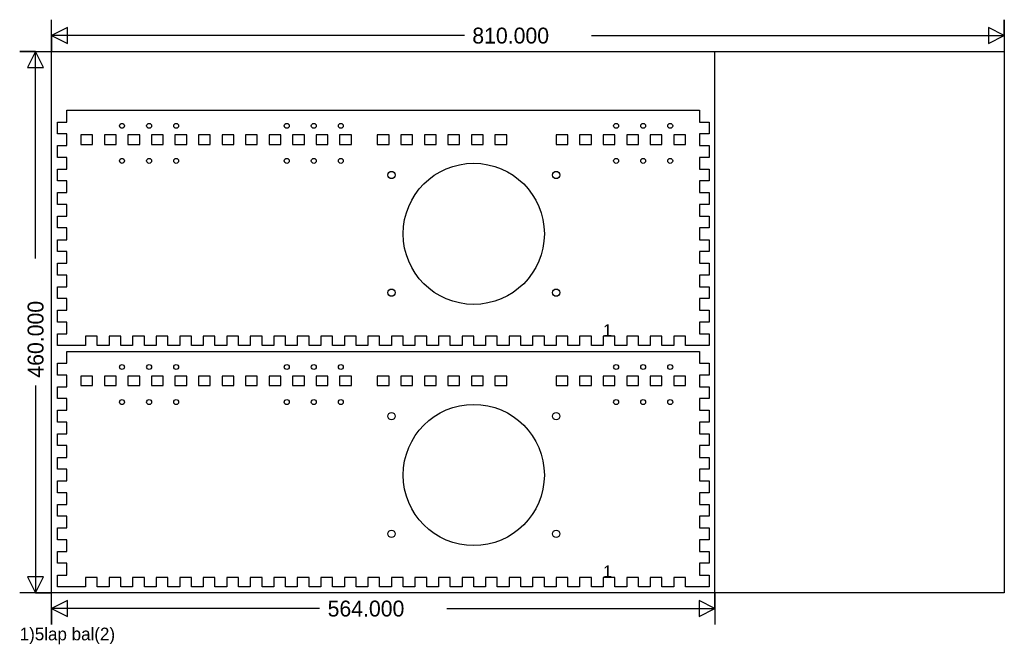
# Model space of a CAD drawing. Extents: x -27 to 810, y -44 to 487.
import ezdxf

# ---------------------------------------------------------------- set-up
doc = ezdxf.new("R2010")
doc.units = 0
doc.layers.add('1', color=1, linetype='CONTINUOUS')
doc.layers.add('251', color=251, linetype='CONTINUOUS')

msp = doc.modelspace()

# ---------------------------------------------------------------- linework, layer by layer
at = {"layer": '1', "color": 1}
for p, q in [((13, 409.9999), (551, 410)), ((13, 399.9999), (13, 409.9999)), ((551, 410), (551, 400)), ((5, 389.9999), (5, 399.9999)), ((5, 399.9999), (13, 399.9999)), ((551, 400), (559, 400)), ((559, 400), (559, 390)), ((13, 389.9999), (5, 389.9999)), ((13, 379.9999), (13, 389.9999)), ((35, 388.9999), (25, 388.9999)), ((25, 388.9999), (25, 380.9999)), ((35, 380.9999), (35, 388.9999)), ((55, 388.9999), (45, 388.9999)), ((45, 388.9999), (45, 380.9999)), ((55, 380.9999), (55, 388.9999)), ((75, 388.9999), (65, 388.9999)), ((65, 388.9999), (65, 380.9999)), ((75, 380.9999), (75, 388.9999)), ((95, 388.9999), (85, 388.9999)), ((85, 388.9999), (85, 380.9999)), ((95, 380.9999), (95, 388.9999)), ((115, 388.9999), (105, 388.9999)), ((105, 388.9999), (105, 380.9999)), ((115, 380.9999), (115, 388.9999)), ((135, 389), (125, 389)), ((125, 389), (125, 381)), ((135, 381), (135, 389)), ((155, 389), (145, 389)), ((145, 389), (145, 381)), ((155, 381), (155, 389)), ((175, 389), (165, 389)), ((165, 389), (165, 381)), ((175, 381), (175, 389)), ((195, 389), (185, 389)), ((185, 389), (185, 381)), ((195, 381), (195, 389)), ((215, 389), (205, 389)), ((205, 389), (205, 381)), ((215, 381), (215, 389)), ((235, 389), (225, 389)), ((225, 389), (225, 381)), ((235, 381), (235, 389)), ((255, 389), (245, 389)), ((245, 389), (245, 381)), ((255, 381), (255, 389)), ((287, 389), (277, 389)), ((277, 389), (277, 381)), ((287, 381), (287, 389)), ((307, 389), (297, 389)), ((297, 389), (297, 381)), ((307, 381), (307, 389)), ((327, 389), (317, 389)), ((317, 389), (317, 381)), ((327, 381), (327, 389)), ((347, 389), (337, 389)), ((337, 389), (337, 381)), ((347, 381), (347, 389)), ((367, 389), (357, 389)), ((357, 389), (357, 381)), ((367, 381), (367, 389)), ((387, 389), (377, 389)), ((377, 389), (377, 381)), ((387, 381), (387, 389)), ((439, 389), (429, 389)), ((429, 389), (429, 381)), ((439, 381), (439, 389)), ((459, 389), (449, 389)), ((449, 389), (449, 381)), ((459, 381), (459, 389)), ((479, 389), (469, 389)), ((469, 389), (469, 381)), ((479, 381), (479, 389)), ((499, 389), (489, 389)), ((489, 389), (489, 381)), ((499, 381), (499, 389)), ((519, 389), (509, 389)), ((509, 389), (509, 381)), ((519, 381), (519, 389)), ((539, 389), (529, 389)), ((529, 389), (529, 381)), ((539, 381), (539, 389)), ((559, 390), (551, 390)), ((551, 390), (551, 380)), ((5, 369.9999), (5, 379.9999)), ((5, 379.9999), (13, 379.9999)), ((25, 380.9999), (35, 380.9999)), ((45, 380.9999), (55, 380.9999)), ((65, 380.9999), (75, 380.9999)), ((85, 380.9999), (95, 380.9999)), ((105, 380.9999), (115, 380.9999)), ((125, 381), (135, 381)), ((145, 381), (155, 381)), ((165, 381), (175, 381)), ((185, 381), (195, 381)), ((205, 381), (215, 381)), ((225, 381), (235, 381)), ((245, 381), (255, 381)), ((277, 381), (287, 381)), ((297, 381), (307, 381)), ((317, 381), (327, 381)), ((337, 381), (347, 381)), ((357, 381), (367, 381)), ((377, 381), (387, 381)), ((429, 381), (439, 381)), ((449, 381), (459, 381)), ((469, 381), (479, 381)), ((489, 381), (499, 381)), ((509, 381), (519, 381)), ((529, 381), (539, 381)), ((551, 380), (559, 380)), ((559, 380), (559, 370)), ((13, 369.9999), (5, 369.9999)), ((13, 359.9999), (13, 369.9999)), ((559, 370), (551, 370)), ((551, 370), (551, 360)), ((5, 349.9999), (5, 359.9999)), ((5, 359.9999), (13, 359.9999)), ((551, 360), (559, 360)), ((559, 360), (559, 350)), ((13, 349.9999), (5, 349.9999)), ((13, 339.9999), (13, 349.9999)), ((559, 350), (551, 350)), ((551, 350), (551, 340)), ((5, 329.9999), (5, 339.9999)), ((5, 339.9999), (13, 339.9999)), ((551, 340), (559, 340)), ((559, 340), (559, 330)), ((13, 329.9999), (5, 329.9999)), ((13, 319.9999), (13, 329.9999)), ((559, 330), (551, 330)), ((551, 330), (551, 320)), ((5, 309.9999), (5, 319.9999)), ((5, 319.9999), (13, 319.9999)), ((551, 320), (559, 320)), ((559, 320), (559, 310)), ((13, 309.9999), (5, 309.9999)), ((13, 299.9999), (13, 309.9999)), ((559, 310), (551, 310)), ((551, 310), (551, 300)), ((5, 289.9999), (5, 299.9999)), ((5, 299.9999), (13, 299.9999)), ((551, 300), (559, 300)), ((559, 300), (559, 290)), ((13, 289.9999), (5, 289.9999)), ((13, 279.9999), (13, 289.9999)), ((559, 290), (551, 290)), ((551, 290), (551, 280)), ((5, 269.9999), (5, 279.9999)), ((5, 279.9999), (13, 279.9999)), ((551, 280), (559, 280)), ((559, 280), (559, 270)), ((13, 269.9999), (5, 269.9999)), ((13, 259.9999), (13, 269.9999)), ((559, 270), (551, 270)), ((551, 270), (551, 260)), ((5, 250), (5, 259.9999)), ((5, 259.9999), (13, 259.9999)), ((551, 260), (559, 260)), ((559, 260), (559, 250)), ((13, 250), (5, 250)), ((13, 240), (13, 250)), ((559, 250), (551, 250)), ((551, 250), (551, 240)), ((5, 230), (5, 240)), ((5, 240), (13, 240)), ((551, 240), (559, 240)), ((559, 240), (559, 230)), ((13, 230), (5, 230)), ((13, 220), (13, 230)), ((559, 230), (551, 230)), ((551, 230), (551, 220)), ((5, 210), (5, 220)), ((5, 220), (13, 220)), ((39, 218), (29, 218)), ((29, 218), (29, 210)), ((39, 210), (39, 218)), ((59, 218), (49, 218)), ((49, 218), (49, 210)), ((59, 210), (59, 218)), ((79, 218), (69, 218)), ((69, 218), (69, 210)), ((79, 210), (79, 218)), ((99, 218), (89, 218)), ((89, 218), (89, 210)), ((99, 210), (99, 218)), ((119, 218), (109, 218)), ((109, 218), (109, 210)), ((119, 210), (119, 218)), ((139, 218), (129, 218)), ((129, 218), (129, 210)), ((139, 210), (139, 218)), ((159, 218), (149, 218)), ((149, 218), (149, 210)), ((159, 210), (159, 218)), ((179, 218), (169, 218)), ((169, 218), (169, 210)), ((179, 210), (179, 218)), ((199, 218), (189, 218)), ((189, 218), (189, 210)), ((199, 210), (199, 218)), ((219, 218), (209, 218)), ((209, 218), (209, 210)), ((219, 210), (219, 218)), ((239, 218), (229, 218)), ((229, 218), (229, 210)), ((239, 210), (239, 218)), ((259, 218), (249, 218)), ((249, 218), (249, 210)), ((259, 210), (259, 218)), ((279, 218), (269, 218)), ((269, 218), (269, 210)), ((279, 210), (279, 218)), ((299, 218), (289, 218)), ((289, 218), (289, 210)), ((299, 210), (299, 218)), ((319, 218), (309, 218)), ((309, 218), (309, 210)), ((319, 210), (319, 218)), ((339, 218), (329, 218)), ((329, 218), (329, 210)), ((339, 210), (339, 218)), ((359, 218), (349, 218)), ((349, 218), (349, 210)), ((359, 210), (359, 218)), ((379, 218), (369, 218)), ((369, 218), (369, 210)), ((379, 210), (379, 218)), ((399, 218), (389, 218)), ((389, 218), (389, 210)), ((399, 210), (399, 218)), ((419, 218), (409, 218)), ((409, 218), (409, 210)), ((419, 210), (419, 218)), ((439, 218), (429, 218)), ((429, 218), (429, 210)), ((439, 210), (439, 218)), ((459, 218), (449, 218)), ((449, 218), (449, 210)), ((459, 210), (459, 218)), ((479, 218), (469, 218)), ((469, 218), (469, 210)), ((479, 210), (479, 218)), ((499, 218), (489, 218)), ((489, 218), (489, 210)), ((499, 210), (499, 218)), ((519, 218), (509, 218)), ((509, 218), (509, 210)), ((519, 210), (519, 218)), ((539, 218), (529, 218)), ((529, 218), (529, 210)), ((539, 210), (539, 218)), ((551, 220), (559, 220)), ((559, 220), (559, 210)), ((29, 210), (5, 210)), ((49, 210), (39, 210)), ((69, 210), (59, 210)), ((89, 210), (79, 210)), ((109, 210), (99, 210)), ((129, 210), (119, 210)), ((149, 210), (139, 210)), ((169, 210), (159, 210)), ((189, 210), (179, 210)), ((209, 210), (199, 210)), ((229, 210), (219, 210)), ((249, 210), (239, 210)), ((269, 210), (259, 210)), ((289, 210), (279, 210)), ((309, 210), (299, 210)), ((329, 210), (319, 210)), ((349, 210), (339, 210)), ((369, 210), (359, 210)), ((389, 210), (379, 210)), ((409, 210), (399, 210)), ((429, 210), (419, 210)), ((449, 210), (439, 210)), ((469, 210), (459, 210)), ((489, 210), (479, 210)), ((509, 210), (499, 210)), ((529, 210), (519, 210)), ((559, 210), (539, 210)), ((13, 195), (13, 205)), ((13, 205), (551, 205)), ((551, 205), (551, 195)), ((5, 185), (5, 195)), ((5, 195), (13, 195)), ((551, 195), (559, 195)), ((559, 195), (559, 185)), ((13, 185), (5, 185)), ((13, 175), (13, 185)), ((559, 185), (551, 185)), ((551, 185), (551, 175)), ((35, 184), (25, 184)), ((25, 184), (25, 176)), ((25, 176), (35, 176)), ((35, 176), (35, 184)), ((55, 184), (45, 184)), ((45, 184), (45, 176)), ((45, 176), (55, 176)), ((55, 176), (55, 184)), ((75, 184), (65, 184)), ((65, 184), (65, 176)), ((65, 176), (75, 176)), ((75, 176), (75, 184)), ((95, 184), (85, 184)), ((85, 184), (85, 176)), ((85, 176), (95, 176)), ((95, 176), (95, 184)), ((115, 184), (105, 184)), ((105, 184), (105, 176)), ((105, 176), (115, 176)), ((115, 176), (115, 184)), ((135, 184), (125, 184)), ((125, 184), (125, 176)), ((125, 176), (135, 176)), ((135, 176), (135, 184)), ((155, 184), (145, 184)), ((145, 184), (145, 176)), ((145, 176), (155, 176)), ((155, 176), (155, 184)), ((175, 184), (165, 184)), ((165, 184), (165, 176)), ((165, 176), (175, 176)), ((175, 176), (175, 184)), ((195, 184), (185, 184)), ((185, 184), (185, 176)), ((185, 176), (195, 176)), ((195, 176), (195, 184)), ((215, 184), (205, 184)), ((205, 184), (205, 176)), ((205, 176), (215, 176)), ((215, 176), (215, 184)), ((235, 184), (225, 184)), ((225, 184), (225, 176)), ((225, 176), (235, 176)), ((235, 176), (235, 184)), ((255, 184), (245, 184)), ((245, 184), (245, 176)), ((245, 176), (255, 176)), ((255, 176), (255, 184)), ((287, 184), (277, 184)), ((277, 184), (277, 176)), ((277, 176), (287, 176)), ((287, 176), (287, 184)), ((307, 184), (297, 184)), ((297, 184), (297, 176)), ((297, 176), (307, 176)), ((307, 176), (307, 184)), ((327, 184), (317, 184)), ((317, 184), (317, 176)), ((317, 176), (327, 176)), ((327, 176), (327, 184)), ((347, 184), (337, 184)), ((337, 184), (337, 176)), ((337, 176), (347, 176)), ((347, 176), (347, 184)), ((367, 184), (357, 184)), ((357, 184), (357, 176)), ((357, 176), (367, 176)), ((367, 176), (367, 184)), ((387, 184), (377, 184)), ((377, 184), (377, 176)), ((377, 176), (387, 176)), ((387, 176), (387, 184)), ((439, 184), (429, 184)), ((429, 184), (429, 176)), ((429, 176), (439, 176)), ((439, 176), (439, 184)), ((459, 184), (449, 184)), ((449, 184), (449, 176)), ((449, 176), (459, 176)), ((459, 176), (459, 184)), ((479, 184), (469, 184)), ((469, 184), (469, 176)), ((469, 176), (479, 176)), ((479, 176), (479, 184)), ((499, 184), (489, 184)), ((489, 184), (489, 176)), ((489, 176), (499, 176)), ((499, 176), (499, 184)), ((519, 184), (509, 184)), ((509, 184), (509, 176)), ((509, 176), (519, 176)), ((519, 176), (519, 184)), ((539, 184), (529, 184)), ((529, 184), (529, 176)), ((529, 176), (539, 176)), ((539, 176), (539, 184)), ((5, 165), (5, 175)), ((5, 175), (13, 175)), ((551, 175), (559, 175)), ((559, 175), (559, 165)), ((13, 165), (5, 165)), ((13, 155), (13, 165)), ((559, 165), (551, 165)), ((551, 165), (551, 155)), ((5, 145), (5, 155)), ((5, 155), (13, 155)), ((551, 155), (559, 155)), ((559, 155), (559, 145)), ((13, 145), (5, 145)), ((13, 135), (13, 145)), ((559, 145), (551, 145)), ((551, 145), (551, 135)), ((5, 125), (5, 135)), ((5, 135), (13, 135)), ((551, 135), (559, 135)), ((559, 135), (559, 125)), ((13, 125), (5, 125)), ((13, 115), (13, 125)), ((559, 125), (551, 125)), ((551, 125), (551, 115)), ((5, 105), (5, 115)), ((5, 115), (13, 115)), ((551, 115), (559, 115)), ((559, 115), (559, 105)), ((13, 105), (5, 105)), ((13, 95), (13, 105)), ((559, 105), (551, 105)), ((551, 105), (551, 95)), ((5, 85), (5, 95)), ((5, 95), (13, 95)), ((551, 95), (559, 95)), ((559, 95), (559, 85)), ((13, 85), (5, 85)), ((13, 75), (13, 85)), ((559, 85), (551, 85)), ((551, 85), (551, 75)), ((5, 65), (5, 75)), ((5, 75), (13, 75)), ((551, 75), (559, 75)), ((559, 75), (559, 65)), ((13, 65), (5, 65)), ((13, 55), (13, 65)), ((559, 65), (551, 65)), ((551, 65), (551, 55)), ((5, 45), (5, 55)), ((5, 55), (13, 55)), ((551, 55), (559, 55)), ((559, 55), (559, 45)), ((13, 45), (5, 45)), ((13, 35), (13, 45)), ((559, 45), (551, 45)), ((551, 45), (551, 35)), ((5, 25), (5, 35)), ((5, 35), (13, 35)), ((551, 35), (559, 35)), ((559, 35), (559, 25)), ((13, 25), (5, 25)), ((13, 15), (13, 25)), ((559, 25), (551, 25)), ((551, 25), (551, 15)), ((5, 5), (5, 15)), ((5, 15), (13, 15)), ((39, 13), (29, 13)), ((29, 13), (29, 5)), ((39, 5), (39, 13)), ((59, 13), (49, 13)), ((49, 13), (49, 5)), ((59, 5), (59, 13)), ((79, 13), (69, 13)), ((69, 13), (69, 5)), ((79, 5), (79, 13)), ((99, 13), (89, 13)), ((89, 13), (89, 5)), ((99, 5), (99, 13)), ((119, 13), (109, 13)), ((109, 13), (109, 5)), ((119, 5), (119, 13)), ((139, 13), (129, 13)), ((129, 13), (129, 5)), ((139, 5), (139, 13)), ((159, 13), (149, 13)), ((149, 13), (149, 5)), ((159, 5), (159, 13)), ((179, 13), (169, 13)), ((169, 13), (169, 5)), ((179, 5), (179, 13)), ((199, 13), (189, 13)), ((189, 13), (189, 5)), ((199, 5), (199, 13)), ((219, 13), (209, 13)), ((209, 13), (209, 5)), ((219, 5), (219, 13)), ((239, 13), (229, 13)), ((229, 13), (229, 5)), ((239, 5), (239, 13)), ((259, 13), (249, 13)), ((249, 13), (249, 5)), ((259, 5), (259, 13)), ((279, 13), (269, 13)), ((269, 13), (269, 5)), ((279, 5), (279, 13)), ((299, 13), (289, 13)), ((289, 13), (289, 5)), ((299, 5), (299, 13)), ((319, 13), (309, 13)), ((309, 13), (309, 5)), ((319, 5), (319, 13)), ((339, 13), (329, 13)), ((329, 13), (329, 5)), ((339, 5), (339, 13)), ((359, 13), (349, 13)), ((349, 13), (349, 5)), ((359, 5), (359, 13)), ((379, 13), (369, 13)), ((369, 13), (369, 5)), ((379, 5), (379, 13)), ((399, 13), (389, 13)), ((389, 13), (389, 5)), ((399, 5), (399, 13)), ((419, 13), (409, 13)), ((409, 13), (409, 5)), ((419, 5), (419, 13)), ((439, 13), (429, 13)), ((429, 13), (429, 5)), ((439, 5), (439, 13)), ((459, 13), (449, 13)), ((449, 13), (449, 5)), ((459, 5), (459, 13)), ((479, 13), (469, 13)), ((469, 13), (469, 5)), ((479, 5), (479, 13)), ((499, 13), (489, 13)), ((489, 13), (489, 5)), ((499, 5), (499, 13)), ((519, 13), (509, 13)), ((509, 13), (509, 5)), ((519, 5), (519, 13)), ((539, 13), (529, 13)), ((529, 13), (529, 5)), ((539, 5), (539, 13)), ((551, 15), (559, 15)), ((559, 15), (559, 5)), ((29, 5), (5, 5)), ((49, 5), (39, 5)), ((69, 5), (59, 5)), ((89, 5), (79, 5)), ((109, 5), (99, 5)), ((129, 5), (119, 5)), ((149, 5), (139, 5)), ((169, 5), (159, 5)), ((189, 5), (179, 5)), ((209, 5), (199, 5)), ((229, 5), (219, 5)), ((249, 5), (239, 5)), ((269, 5), (259, 5)), ((289, 5), (279, 5)), ((309, 5), (299, 5)), ((329, 5), (319, 5)), ((349, 5), (339, 5)), ((369, 5), (359, 5)), ((389, 5), (379, 5)), ((409, 5), (399, 5)), ((429, 5), (419, 5)), ((449, 5), (439, 5)), ((469, 5), (459, 5)), ((489, 5), (479, 5)), ((509, 5), (499, 5)), ((529, 5), (519, 5)), ((559, 5), (539, 5))]:
    msp.add_line(p, q, dxfattribs=at)
for centre, radius in [((60, 396.8), 2.1), ((83, 396.8), 2.1), ((106, 396.8), 2.1), ((200, 396.8), 2.1), ((223, 396.8), 2.1), ((246, 396.8), 2.1), ((480, 396.8), 2.1), ((503, 396.8), 2.1), ((526, 396.8), 2.1), ((60, 366.9999), 2.1), ((83, 366.9999), 2.1), ((106, 366.9999), 2.1), ((200, 367), 2.1), ((223, 367), 2.1), ((246, 367), 2.1), ((480, 367), 2.1), ((503, 367), 2.1), ((526, 367), 2.1), ((359, 305), 60), ((289, 355), 3.1), ((429, 355), 3.1), ((289, 255), 3.1), ((429, 255), 3.1), ((60, 191.8), 2.1), ((83, 191.8), 2.1), ((106, 191.8), 2.1), ((200, 191.8), 2.1), ((223, 191.8), 2.1), ((246, 191.8), 2.1), ((480, 191.8), 2.1), ((503, 191.8), 2.1), ((526, 191.8), 2.1), ((60, 162), 2.1), ((83, 162), 2.1), ((106, 162), 2.1), ((200, 162), 2.1), ((223, 162), 2.1), ((246, 162), 2.1), ((359, 100), 60), ((480, 162), 2.1), ((503, 162), 2.1), ((526, 162), 2.1), ((289, 150), 3.1), ((429, 150), 3.1), ((289, 50), 3.1), ((429, 50), 3.1)]:
    msp.add_circle(centre, radius, dxfattribs=at)
at = {"layer": '251', "color": 9}
for p, q in [((0, 0), (0, 460)), ((0, 460), (810, 460)), ((810, 460), (810, 0)), ((810, 0), (0, 0))]:
    msp.add_line(p, q, dxfattribs=at)
at = {"layer": '251', "color": 11}
for p, q in [((564, 0), (564, 460)), ((564, 460), (810, 460)), ((810, 460), (810, 0)), ((810, 0), (564, 0))]:
    msp.add_line(p, q, dxfattribs=at)
at = {"layer": '251', "color": 12}
for points in [[(351, 473.5), (0, 473.5), (13.5, 466.75), (13.5, 480.25), (0, 473.5), (0, 460), (0, 487)], [(459, 473.5), (810, 473.5), (796.5, 480.25), (796.5, 466.75), (810, 473.5), (810, 487), (810, 460)], [(-13.5, 284), (-13.5, 460), (-20.25, 446.5), (-6.75, 446.5), (-13.5, 460), (-27, 460), (0, 460)], [(-13.5, 176), (-13.5, 0), (-6.75, 13.5), (-20.25, 13.5), (-13.5, 0), (0, 0), (-27, 0)], [(228, -13.5), (0, -13.5), (13.5, -20.25), (13.5, -6.75), (0, -13.5), (0, -27), (0, 0)], [(336, -13.5), (564, -13.5), (550.5, -6.75), (550.5, -20.25), (564, -13.5), (564, 0), (564, -27)]]:
    msp.add_lwpolyline(points, dxfattribs=at)

# ---------------------------------------------------------------- texts
for s, p in [('810.000', (357.75, 466.75)), ('564.000', (234.75, -20.25))]:
    msp.add_text(s, height=13.5, dxfattribs=at).set_placement(p)
msp.add_text('460.000', height=13.5, rotation=90, dxfattribs=at).set_placement((-6.75, 182.75))
at = {"layer": '251', "color": 13}
for s, height, p in [('1', 10.125, (468.9375, 218)), ('1', 10.125, (468.9375, 13)), ('1)5lap bal(2)', 10.8, (-27, -40.5))]:
    msp.add_text(s, height=height, dxfattribs=at).set_placement(p)

doc.saveas('drawing.dxf')
